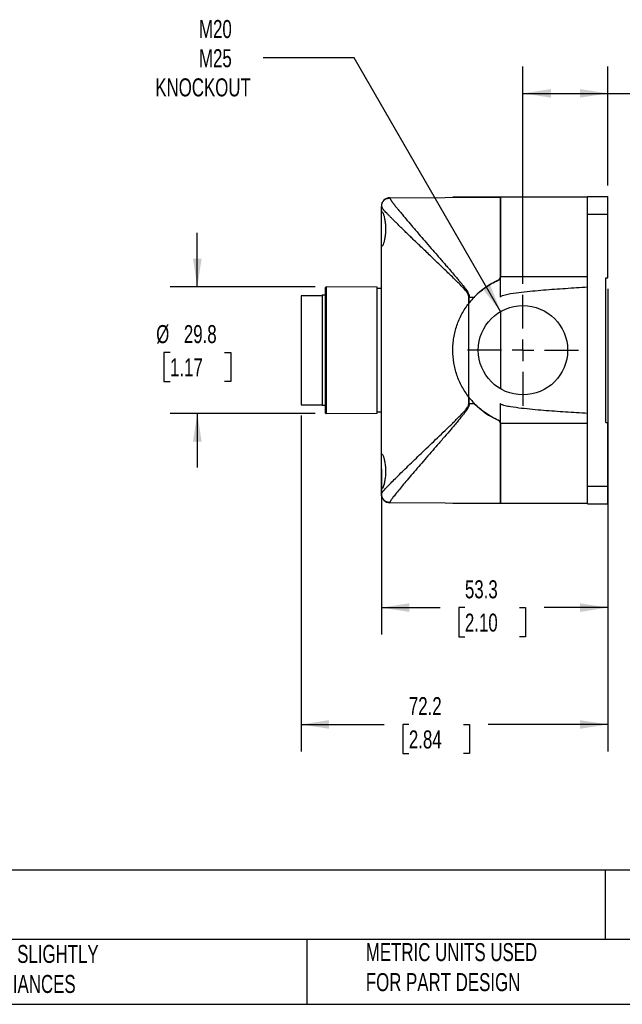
# Model space of a CAD drawing. Header units: millimetres. Extents: x 13 to 546, y 13 to 419.
# Tile 4 of 7: x 174 to 316, y 13 to 244. Entities that reach past the tile are written whole.
import ezdxf

# ---------------------------------------------------------------- set-up
doc = ezdxf.new("R2010")
doc.units = ezdxf.units.MM
doc.header["$LTSCALE"] = 2
doc.linetypes.add('SLD-Center', pattern=[19.05, 15.24, -1.27, 1.27, -1.27])
doc.linetypes.add('SLD-Solid', pattern=[0])
doc.layers.add('CENTER', color=40, linetype='SLD-Center')
doc.layers.add('DIMENSIONS', color=140, linetype='SLD-Solid', lineweight=25)
doc.layers.add('TEXT', color=140, linetype='SLD-Solid', lineweight=25)
doc.styles.add('SLDTEXTSTYLE0', font='TXT', dxfattribs={"width": 0.7})
doc.dimstyles.new('SLDDIMSTYLE0', dxfattribs={"dimtxt": 4.316016, "dimasz": 6.604, "dimexe": 0, "dimexo": 0.0625, "dimgap": 1.079004, "dimtad": 0, "dimtih": 1, "dimtoh": 1, "dimrnd": 1e-09, "dimzin": 4, "dimdsep": 46, "dimtxsty": 'SLDTEXTSTYLE0', "dimsah": 1, "dimcen": 0.09, "dimadec": 0, "dimazin": 1, "dimtfac": 1, "dimtofl": 0, "dimtmove": 0, "dimatfit": 3, "dimfxl": 0, "dimfrac": 2, "dimtolj": 1, "dimtzin": 12, "dimarcsym": 0})
doc.dimstyles.new('SLDDIMSTYLE1', dxfattribs={"dimtxt": 4.316016, "dimasz": 6.604, "dimexe": 0, "dimexo": 0.0625, "dimgap": 1.079004, "dimtad": 0, "dimtih": 1, "dimtoh": 1, "dimrnd": 1e-09, "dimzin": 12, "dimdsep": 46, "dimtxsty": 'SLDTEXTSTYLE0', "dimsah": 1, "dimcen": 0.09, "dimadec": 0, "dimazin": 3, "dimtfac": 1, "dimtofl": 0, "dimtmove": 0, "dimatfit": 3, "dimfxl": 0, "dimfrac": 2, "dimtolj": 1, "dimtzin": 12, "dimarcsym": 0})
doc.dimstyles.new('SLDDIMSTYLE2', dxfattribs={"dimtxt": 4.316016, "dimasz": 6.604, "dimexe": 0, "dimexo": 0.0625, "dimgap": 1.079004, "dimtad": 0, "dimtih": 1, "dimtoh": 1, "dimrnd": 1e-09, "dimzin": 12, "dimdsep": 46, "dimtxsty": 'SLDTEXTSTYLE0', "dimsah": 1, "dimcen": 0, "dimadec": 0, "dimazin": 3, "dimtfac": 1, "dimtofl": 0, "dimtmove": 0, "dimatfit": 3, "dimfxl": 0, "dimfrac": 2, "dimtolj": 1, "dimtzin": 12, "dimarcsym": 0})
doc.dimstyles.new('SLDDIMSTYLE3', dxfattribs={"dimtxt": 4.316016, "dimasz": 6.604, "dimexe": 0, "dimexo": 0.0625, "dimgap": 1.079004, "dimtad": 0, "dimtih": 1, "dimtoh": 1, "dimrnd": 1e-09, "dimzin": 12, "dimdsep": 46, "dimtxsty": 'SLDTEXTSTYLE0', "dimsah": 1, "dimcen": 0.09, "dimadec": 0, "dimazin": 3, "dimtfac": 1, "dimtmove": 0, "dimatfit": 0, "dimfxl": 0, "dimfrac": 2, "dimtolj": 1, "dimtzin": 12, "dimarcsym": 0})

# ---------------------------------------------------------------- blocks, each defined once
blk = doc.blocks.new('_D_2')
at = {"layer": 'DIMENSIONS'}
for p, q in [((252.47, 235.21), (231.08, 235.21)), ((286.91, 175.56), (252.47, 235.21))]:
    blk.add_line(p, q, dxfattribs=at)
blk.add_solid([(286.91, 175.56), (284.49, 181.79), (282.73, 180.78)], dxfattribs=at)
at = {"layer": 'DIMENSIONS', "char_height": 4.233, "attachment_point": 1, "style": 'SLDTEXTSTYLE0'}
for s, insert in [('M20', (215.97, 244.1)), ('M25', (215.97, 237.24)), ('KNOCKOUT', (205.69, 230.38))]:
    blk.add_mtext(s, dxfattribs=dict(at, insert=insert))
blk = doc.blocks.new('_D_3')
at = {"layer": 'DIMENSIONS'}
for p, q in [((292.16, 182.05), (292.16, 233.21)), ((312.16, 205.16), (312.16, 233.21)), ((292.16, 226.86), (312.16, 226.86)), ((312.16, 226.86), (322.22, 226.86)), ((328.07, 226.86), (326.62, 226.86)), ((326.62, 226.86), (326.62, 220)), ((340.89, 226.86), (342.34, 226.86)), ((342.34, 226.86), (342.34, 220)), ((326.62, 220), (328.07, 220)), ((342.34, 220), (340.89, 220))]:
    blk.add_line(p, q, dxfattribs=at)
for points in [[(292.16, 226.86), (298.76, 225.84), (298.76, 227.87)], [(312.16, 226.86), (305.55, 227.87), (305.55, 225.84)]]:
    blk.add_solid(points, dxfattribs=at)
at = {"layer": 'DIMENSIONS', "char_height": 4.233, "attachment_point": 1, "style": 'SLDTEXTSTYLE0'}
for s, insert in [('20.0', (328.07, 233.28)), ('0.79', (328.07, 225.45))]:
    blk.add_mtext(s, dxfattribs=dict(at, insert=insert))
blk = doc.blocks.new('_D_4')
at = {"layer": 'DIMENSIONS'}
for p, q in [((312.16, 180.93), (312.16, 99.61)), ((258.86, 138.62), (258.86, 99.61)), ((258.86, 105.96), (272.66, 105.96)), ((278.51, 105.96), (277.06, 105.96)), ((277.06, 105.96), (277.06, 99.1)), ((291.33, 105.96), (292.78, 105.96)), ((292.78, 105.96), (292.78, 99.1)), ((312.16, 105.96), (297.18, 105.96)), ((277.06, 99.1), (278.51, 99.1)), ((292.78, 99.1), (291.33, 99.1))]:
    blk.add_line(p, q, dxfattribs=at)
for points in [[(258.86, 105.96), (265.46, 104.94), (265.46, 106.98)], [(312.16, 105.96), (305.55, 106.98), (305.55, 104.94)]]:
    blk.add_solid(points, dxfattribs=at)
at = {"layer": 'DIMENSIONS', "char_height": 4.233, "attachment_point": 1, "style": 'SLDTEXTSTYLE0'}
for s, insert in [('53.3', (278.51, 112.38)), ('2.10', (278.51, 104.56))]:
    blk.add_mtext(s, dxfattribs=dict(at, insert=insert))
blk = doc.blocks.new('_D_5')
at = {"layer": 'DIMENSIONS'}
for p, q in [((239.96, 151.13), (239.96, 72.14)), ((312.16, 127.78), (312.16, 72.14)), ((239.96, 78.49), (259.48, 78.49)), ((265.33, 78.49), (263.88, 78.49)), ((263.88, 78.49), (263.88, 71.63)), ((278.15, 78.49), (279.6, 78.49)), ((279.6, 78.49), (279.6, 71.63)), ((312.16, 78.49), (284, 78.49)), ((263.88, 71.63), (265.33, 71.63)), ((279.6, 71.63), (278.15, 71.63))]:
    blk.add_line(p, q, dxfattribs=at)
for points in [[(239.96, 78.49), (246.56, 77.48), (246.56, 79.51)], [(312.16, 78.49), (305.55, 79.51), (305.55, 77.48)]]:
    blk.add_solid(points, dxfattribs=at)
at = {"layer": 'DIMENSIONS', "char_height": 4.233, "attachment_point": 1, "style": 'SLDTEXTSTYLE0'}
for s, insert in [('72.2', (265.33, 84.92)), ('2.84', (265.33, 77.09))]:
    blk.add_mtext(s, dxfattribs=dict(at, insert=insert))
blk = doc.blocks.new('_D_6')
at = {"layer": 'DIMENSIONS'}
for p, q in [((215.57, 181.37), (215.57, 194.07)), ((243.32, 181.37), (209.22, 181.37)), ((209.16, 165.96), (207.71, 165.96)), ((207.71, 165.96), (207.71, 159.1)), ((221.98, 165.96), (223.43, 165.96)), ((223.43, 165.96), (223.43, 159.1)), ((207.71, 159.1), (209.16, 159.1)), ((223.43, 159.1), (221.98, 159.1)), ((243.32, 151.57), (209.22, 151.57)), ((215.57, 151.57), (215.57, 138.87))]:
    blk.add_line(p, q, dxfattribs=at)
for points in [[(215.57, 181.37), (216.59, 187.97), (214.55, 187.97)], [(215.57, 151.57), (214.55, 144.97), (216.59, 144.97)]]:
    blk.add_solid(points, dxfattribs=at)
at = {"layer": 'DIMENSIONS', "char_height": 4.233, "attachment_point": 1, "style": 'SLDTEXTSTYLE0'}
for s, insert in [('%%c', (205.9, 172.38)), ('29.8', (212.41, 172.38)), ('1.17', (209.16, 164.55))]:
    blk.add_mtext(s, dxfattribs=dict(at, insert=insert))
blk = doc.blocks.new('SW_CENTERMARKSYMBOL_8')
at = {"layer": 'CENTER', "color": 0}
for p, q in [((0, 5.08), (0, 13.04)), ((0, 0), (0, 2.54)), ((-5.08, 0), (-13.04, 0)), ((0, 0), (-2.54, 0)), ((0, 0), (0, -2.54)), ((0, 0), (2.54, 0)), ((5.08, 0), (13.04, 0)), ((0, -5.08), (0, -13.04))]:
    blk.add_line(p, q, dxfattribs=at)

msp = doc.modelspace()

# ---------------------------------------------------------------- linework, layer by layer
for p, q in [((260.847, 202.32), (286.859, 202.471)), ((260.847, 202.262), (260.847, 202.32)), ((275.659, 202.471), (275.659, 202.406)), ((286.325, 202.471), (275.659, 202.471)), ((286.859, 202.471), (286.325, 202.471)), ((286.325, 202.471), (286.325, 202.468)), ((307.359, 202.471), (286.859, 202.471)), ((286.859, 202.471), (286.859, 183.732)), ((286.859, 183.732), (286.859, 202.471)), ((307.359, 202.618), (312.159, 202.618)), ((307.359, 198.418), (307.359, 202.618)), ((312.159, 198.418), (312.159, 202.618)), ((258.859, 198.157), (258.859, 200.267)), ((258.859, 191.786), (258.859, 198.157)), ((307.359, 198.418), (312.159, 198.418)), ((307.359, 181.342), (307.359, 198.418)), ((312.159, 183.471), (312.159, 198.418)), ((258.859, 141.157), (258.859, 191.786)), ((286.859, 178.971), (286.859, 183.732)), ((307.359, 183.732), (286.859, 183.732)), ((311.659, 183.471), (312.159, 183.471)), ((311.659, 149.471), (311.659, 183.471)), ((245.859, 181.369), (245.659, 181.171)), ((245.659, 181.171), (245.659, 151.771)), ((257.859, 181.265), (245.859, 181.369)), ((245.859, 181.369), (245.859, 151.573)), ((257.859, 166.471), (257.859, 181.265)), ((258.859, 180.971), (257.859, 180.971)), ((307.359, 151.601), (307.359, 181.342)), ((244.959, 179.271), (239.959, 179.271)), ((239.959, 179.271), (239.959, 166.471)), ((245.659, 179.421), (244.959, 179.421)), ((244.959, 179.421), (244.959, 166.471)), ((279.425, 177.489), (279.425, 178.971)), ((279.544, 178.971), (279.425, 178.971)), ((279.544, 178.971), (280.707, 178.971)), ((279.544, 177.641), (279.544, 178.971)), ((280.707, 178.971), (280.859, 178.971)), ((280.783, 179.05), (280.859, 178.971)), ((279.425, 155.453), (279.425, 177.489)), ((286.859, 175.535), (286.859, 157.407)), ((257.859, 151.678), (257.859, 166.471)), ((279.425, 153.971), (279.425, 155.453)), ((279.544, 153.971), (279.544, 155.302)), ((239.959, 153.671), (244.959, 153.671)), ((244.959, 153.521), (245.659, 153.521)), ((279.425, 153.971), (279.544, 153.971)), ((279.544, 153.971), (280.707, 153.971)), ((280.859, 153.971), (280.707, 153.971)), ((280.859, 153.971), (280.783, 153.893)), ((286.859, 149.211), (286.859, 153.971)), ((245.659, 151.771), (245.859, 151.573)), ((245.859, 151.573), (257.859, 151.678)), ((257.859, 151.971), (258.859, 151.971)), ((307.359, 134.524), (307.359, 151.601)), ((307.359, 149.211), (286.859, 149.211)), ((286.859, 149.211), (286.859, 130.471)), ((286.859, 130.471), (286.859, 149.211)), ((311.659, 149.471), (312.159, 149.471)), ((312.159, 134.524), (312.159, 149.471)), ((258.859, 134.786), (258.859, 141.157)), ((258.859, 132.675), (258.859, 134.786)), ((307.359, 134.524), (312.159, 134.524)), ((307.359, 130.324), (307.359, 134.524)), ((312.159, 130.324), (312.159, 134.524)), ((260.847, 130.623), (260.847, 130.68)), ((286.859, 130.471), (260.847, 130.623)), ((275.659, 130.536), (275.659, 130.471)), ((286.325, 130.471), (275.659, 130.471)), ((286.325, 130.474), (286.325, 130.471)), ((286.859, 130.471), (286.325, 130.471)), ((307.359, 130.471), (286.859, 130.471)), ((307.359, 130.324), (312.159, 130.324))]:
    msp.add_line(p, q)
msp.add_circle((292.159, 166.471), 10.5)
for centre, radius, start, end in [((260.859, 200.32), 2, 90.33333, 180), ((293.659, 166.471), 18, 114.04208, 135.66953), ((285.959, 183.732), 0.9, 294.04208, 0), ((293.659, 166.471), 18, 136.01704, 141.64448), ((293.659, 166.471), 18, 141.64448, 142.25761), ((293.659, 166.471), 18, 217.74239, 218.35552), ((293.659, 166.471), 18, 218.35552, 223.98296), ((293.659, 166.471), 18, 224.33047, 245.95792), ((285.959, 149.211), 0.9, 0, 65.95792), ((260.859, 132.623), 2, 180, 269.66667)]:
    msp.add_arc(centre, radius, start, end)
for points, knots in [([(258.934, 200.646), (258.952, 200.776), (259.007, 201.164), (259.413, 201.704), (260.063, 202.169), (260.586, 202.231), (260.847, 202.262)], [0, 0, 0, 0, 0.143419, 0.428946, 0.714473, 1, 1, 1, 1]), ([(260.847, 202.262), (260.848, 202.252), (260.849, 202.23), (260.861, 202.189), (260.88, 202.14), (260.906, 202.083), (260.94, 202.018), (260.981, 201.946), (261.03, 201.866), (261.086, 201.777), (261.15, 201.681), (261.221, 201.578), (261.3, 201.466), (261.386, 201.346), (261.48, 201.218), (261.582, 201.083), (261.69, 200.939), (261.807, 200.787), (261.931, 200.628), (262.062, 200.461), (262.302, 200.158), (262.682, 199.686), (263.246, 198.999), (263.886, 198.229), (264.786, 197.16), (266.027, 195.703), (267.528, 193.954), (269.069, 192.171), (270.532, 190.483), (272.086, 188.697), (273.378, 187.21), (274.465, 185.955), (275.36, 184.915), (276.229, 183.896), (276.891, 183.11), (277.359, 182.554), (277.743, 182.083), (278.163, 181.556), (278.539, 181.065), (278.869, 180.605), (279.126, 180.203), (279.298, 179.886), (279.407, 179.64), (279.484, 179.407), (279.534, 179.185), (279.54, 179.041), (279.544, 178.971)], [0, 0, 0, 0, 0.0104363, 0.0208978, 0.0313876, 0.041909, 0.0524653, 0.0630595, 0.0736949, 0.0843745, 0.0951014, 0.1058787, 0.1167094, 0.1275963, 0.1385424, 0.1495506, 0.1606236, 0.1717642, 0.1829752, 0.1942591, 0.2056186, 0.2418948, 0.27925, 0.3177525, 0.3574647, 0.4287469, 0.5052718, 0.5650711, 0.6292074, 0.6877361, 0.752687, 0.7816686, 0.814436, 0.8566383, 0.8822671, 0.8913158, 0.9107891, 0.9274791, 0.9413889, 0.9566354, 0.9694718, 0.9766833, 0.9832849, 0.9893257, 0.9948699, 1, 1, 1, 1]), ([(258.991, 200.008), (258.967, 200.04), (258.872, 200.17), (258.865, 200.226), (258.859, 200.267)], [0, 0, 0, 0, 0.25158451, 1, 1, 1, 1]), ([(258.898, 200.653), (258.894, 200.555), (258.886, 200.358), (258.971, 200.096), (259.013, 199.966)], [0, 0, 0, 0, 0.5022942, 1, 1, 1, 1]), ([(279.425, 178.971), (279.418, 179.065), (279.402, 179.263), (279.298, 179.54), (279.155, 179.812), (278.783, 180.369), (278.095, 181.143), (277.105, 182.17), (276.081, 183.182), (275.033, 184.204), (274.004, 185.199), (272.916, 186.243), (271.796, 187.317), (270.659, 188.406), (269.54, 189.478), (268.443, 190.531), (267.371, 191.558), (266.419, 192.473), (265.576, 193.286), (264.83, 194.007), (264.13, 194.687), (263.451, 195.35), (262.796, 195.993), (262.171, 196.612), (261.601, 197.181), (261.068, 197.719), (260.576, 198.222), (260.134, 198.683), (259.757, 199.087), (259.405, 199.479), (259.129, 199.802), (259.03, 199.949), (258.991, 200.008)], [0, 0, 0, 0, 0.0073395, 0.0155732, 0.0229748, 0.0314673, 0.068151, 0.1042729, 0.1441036, 0.182353, 0.2210364, 0.2591445, 0.3045703, 0.3482667, 0.390242, 0.435851, 0.4797485, 0.5219533, 0.5564726, 0.5900666, 0.6227499, 0.6545382, 0.6892902, 0.7231589, 0.7561739, 0.7883673, 0.8232224, 0.8573285, 0.8907396, 0.9235128, 0.9696718, 1, 1, 1, 1]), ([(258.859, 198.157), (258.859, 198.394), (258.865, 198.583), (258.889, 198.796), (258.899, 198.856), (258.924, 198.947), (258.94, 198.979), (258.975, 199.018), (258.996, 199.024), (259.042, 199.01), (259.067, 198.99), (259.149, 198.891), (259.212, 198.771), (259.312, 198.526), (259.346, 198.432), (259.414, 198.223), (259.449, 198.107), (259.551, 197.732), (259.615, 197.447), (259.728, 196.805), (259.773, 196.462), (259.821, 195.917), (259.834, 195.728), (259.85, 195.353), (259.854, 195.164), (259.855, 194.786), (259.85, 194.595), (259.834, 194.217), (259.822, 194.032), (259.774, 193.488), (259.727, 193.137), (259.644, 192.661), (259.614, 192.51), (259.55, 192.222), (259.517, 192.086), (259.415, 191.711), (259.346, 191.501), (259.212, 191.17), (259.15, 191.054), (259.067, 190.953), (259.042, 190.933), (258.996, 190.918), (258.976, 190.924), (258.94, 190.962), (258.925, 190.995), (258.899, 191.086), (258.889, 191.145), (258.865, 191.356), (258.859, 191.549), (258.859, 191.786)], [0, 0, 0, 0, 0.0625, 0.0625, 0.09375, 0.09375, 0.125, 0.125, 0.15625, 0.15625, 0.1875, 0.1875, 0.25, 0.25, 0.28125, 0.28125, 0.3125, 0.3125, 0.375, 0.375, 0.4375, 0.4375, 0.46875, 0.46875, 0.5, 0.5, 0.53125, 0.53125, 0.5625, 0.5625, 0.625, 0.625, 0.65625, 0.65625, 0.6875, 0.6875, 0.75, 0.75, 0.8125, 0.8125, 0.84375, 0.84375, 0.875, 0.875, 0.90625, 0.90625, 0.9375, 0.9375, 1, 1, 1, 1]), ([(280.707, 178.971), (281.518, 179.811), (282.393, 180.556), (284.265, 181.868), (285.263, 182.436), (286.325, 182.91)], [0, 0, 0, 0, 0.5, 0.5, 1, 1, 1, 1]), ([(286.325, 182.91), (286.486, 182.981), (286.621, 183.099), (286.808, 183.388), (286.859, 183.559), (286.859, 183.732)], [0, 0, 0, 0, 0.5, 0.5, 1, 1, 1, 1]), ([(286.859, 178.971), (286.859, 179.027), (286.893, 179.075), (286.972, 179.151), (287.018, 179.182), (287.16, 179.263), (287.26, 179.305), (287.565, 179.417), (287.775, 179.475), (288.406, 179.63), (288.831, 179.709), (290.112, 179.926), (290.971, 180.037), (293.549, 180.339), (295.273, 180.495), (298.723, 180.779), (300.449, 180.904), (303.903, 181.135), (305.631, 181.242), (307.359, 181.342)], [0, 0, 0, 0, 0.0078125, 0.0078125, 0.015625, 0.015625, 0.03125, 0.03125, 0.0625, 0.0625, 0.125, 0.125, 0.25, 0.25, 0.5, 0.5, 0.75, 0.75, 1, 1, 1, 1]), ([(279.425, 155.453), (278.814, 156.242), (278.278, 157.07), (277.346, 158.8), (276.95, 159.702), (276.467, 161.115), (276.326, 161.591), (276.085, 162.548), (275.984, 163.03), (275.742, 164.485), (275.659, 165.468), (275.659, 166.962), (275.679, 167.461), (275.761, 168.447), (275.822, 168.936), (276.063, 170.392), (276.304, 171.348), (276.785, 172.759), (276.966, 173.223), (277.361, 174.129), (277.577, 174.572), (278.277, 175.872), (278.814, 176.7), (279.425, 177.489)], [0, 0, 0, 0, 0.125, 0.125, 0.25, 0.25, 0.3125, 0.3125, 0.375, 0.375, 0.5, 0.5, 0.5625, 0.5625, 0.625, 0.625, 0.75, 0.75, 0.8125, 0.8125, 0.875, 0.875, 1, 1, 1, 1]), ([(279.425, 155.453), (278.814, 156.242), (278.278, 157.07), (277.346, 158.8), (276.95, 159.702), (276.467, 161.115), (276.326, 161.591), (276.085, 162.548), (275.984, 163.03), (275.742, 164.485), (275.659, 165.468), (275.659, 166.962), (275.679, 167.461), (275.761, 168.447), (275.822, 168.936), (276.063, 170.392), (276.304, 171.348), (276.785, 172.759), (276.966, 173.223), (277.361, 174.129), (277.577, 174.572), (278.277, 175.872), (278.814, 176.7), (279.425, 177.489)], [0, 0, 0, 0, 0.125, 0.125, 0.25, 0.25, 0.3125, 0.3125, 0.375, 0.375, 0.5, 0.5, 0.5625, 0.5625, 0.625, 0.625, 0.75, 0.75, 0.8125, 0.8125, 0.875, 0.875, 1, 1, 1, 1]), ([(239.959, 166.471), (239.959, 164.796), (239.959, 163.121), (239.959, 160.025), (239.959, 158.605), (239.959, 156.235), (239.959, 155.287), (239.959, 154.004), (239.959, 153.671), (239.959, 153.671)], [0, 0, 0, 0, 0.25, 0.25, 0.5, 0.5, 0.75, 0.75, 1, 1, 1, 1]), ([(244.959, 166.471), (244.959, 164.776), (244.959, 163.082), (244.959, 159.949), (244.959, 158.513), (244.959, 156.116), (244.959, 155.156), (244.959, 153.858), (244.959, 153.521), (244.959, 153.521)], [0, 0, 0, 0, 0.25, 0.25, 0.5, 0.5, 0.75, 0.75, 1, 1, 1, 1]), ([(258.859, 132.675), (258.86, 132.685), (258.861, 132.705), (258.874, 132.743), (258.895, 132.788), (258.924, 132.84), (258.961, 132.9), (259.006, 132.966), (259.06, 133.04), (259.122, 133.121), (259.193, 133.208), (259.271, 133.303), (259.358, 133.406), (259.602, 133.686), (260.113, 134.243), (261.038, 135.198), (262.167, 136.329), (263.425, 137.567), (264.832, 138.939), (266.773, 140.817), (269.477, 143.405), (272.336, 146.133), (274.442, 148.167), (275.612, 149.305), (276.519, 150.194), (277.38, 151.055), (278.103, 151.813), (278.619, 152.399), (278.939, 152.807), (279.154, 153.131), (279.283, 153.373), (279.366, 153.589), (279.415, 153.783), (279.422, 153.91), (279.425, 153.971)], [0, 0, 0, 0, 0.010558, 0.0211367, 0.0317389, 0.0423676, 0.0530256, 0.0637158, 0.0744408, 0.0852036, 0.0960068, 0.1068532, 0.1177454, 0.1286861, 0.1910142, 0.2562764, 0.3178415, 0.3823375, 0.4429553, 0.5074365, 0.6256772, 0.7552831, 0.8169214, 0.8488479, 0.8784933, 0.9122224, 0.9398628, 0.9564516, 0.9702874, 0.9783056, 0.9852909, 0.9905819, 0.9954529, 1, 1, 1, 1]), ([(279.544, 153.971), (279.543, 153.932), (279.541, 153.853), (279.525, 153.732), (279.5, 153.607), (279.464, 153.478), (279.419, 153.344), (279.364, 153.207), (279.299, 153.065), (279.224, 152.919), (279.074, 152.656), (278.813, 152.256), (278.433, 151.735), (277.982, 151.158), (277.461, 150.513), (276.811, 149.734), (276.069, 148.858), (275.004, 147.615), (273.649, 146.04), (272.082, 144.236), (270.529, 142.452), (269.07, 140.771), (267.104, 138.503), (264.915, 135.943), (263.087, 133.756), (261.987, 132.395), (261.495, 131.752), (261.241, 131.396), (261.119, 131.218), (261.02, 131.064), (260.943, 130.933), (260.888, 130.825), (260.853, 130.738), (260.849, 130.699), (260.847, 130.68)], [0, 0, 0, 0, 0.002874, 0.0058721, 0.0090122, 0.0123098, 0.0157785, 0.0194298, 0.0232735, 0.0273182, 0.0315711, 0.0456974, 0.0626077, 0.0794395, 0.1000064, 0.1243118, 0.155108, 0.1859247, 0.2475266, 0.3130923, 0.3708939, 0.4350469, 0.4950041, 0.6263997, 0.7451341, 0.8102099, 0.8721414, 0.8907932, 0.9092905, 0.9276484, 0.9458823, 0.9640081, 0.9820419, 1, 1, 1, 1]), ([(286.325, 150.033), (285.263, 150.507), (284.265, 151.074), (282.393, 152.386), (281.518, 153.131), (280.707, 153.971)], [0, 0, 0, 0, 0.5, 0.5, 1, 1, 1, 1]), ([(307.359, 151.601), (305.63, 151.701), (303.902, 151.807), (300.447, 152.039), (298.72, 152.163), (295.269, 152.447), (293.545, 152.604), (290.965, 152.906), (290.106, 153.018), (288.826, 153.234), (288.4, 153.314), (287.77, 153.469), (287.561, 153.527), (287.256, 153.639), (287.156, 153.681), (287.016, 153.762), (286.97, 153.793), (286.892, 153.868), (286.859, 153.916), (286.859, 153.971)], [0, 0, 0, 0, 0.25, 0.25, 0.5, 0.5, 0.75, 0.75, 0.875, 0.875, 0.9375, 0.9375, 0.96875, 0.96875, 0.984375, 0.984375, 0.9921875, 0.9921875, 1, 1, 1, 1]), ([(286.859, 149.211), (286.859, 149.383), (286.809, 149.553), (286.623, 149.843), (286.486, 149.961), (286.325, 150.033)], [0, 0, 0, 0, 0.5, 0.5, 1, 1, 1, 1]), ([(258.859, 141.157), (258.859, 141.394), (258.865, 141.583), (258.889, 141.796), (258.899, 141.856), (258.924, 141.947), (258.94, 141.979), (258.975, 142.018), (258.996, 142.024), (259.042, 142.01), (259.067, 141.99), (259.149, 141.891), (259.212, 141.771), (259.312, 141.526), (259.346, 141.432), (259.414, 141.223), (259.449, 141.107), (259.551, 140.732), (259.615, 140.447), (259.728, 139.805), (259.773, 139.462), (259.821, 138.917), (259.834, 138.728), (259.85, 138.353), (259.854, 138.164), (259.855, 137.786), (259.85, 137.595), (259.834, 137.217), (259.822, 137.032), (259.774, 136.488), (259.727, 136.137), (259.644, 135.661), (259.614, 135.51), (259.55, 135.222), (259.517, 135.086), (259.415, 134.711), (259.346, 134.501), (259.212, 134.17), (259.15, 134.054), (259.067, 133.953), (259.042, 133.933), (258.996, 133.918), (258.976, 133.924), (258.94, 133.962), (258.925, 133.995), (258.899, 134.086), (258.889, 134.145), (258.865, 134.356), (258.859, 134.549), (258.859, 134.786)], [0, 0, 0, 0, 0.0625, 0.0625, 0.09375, 0.09375, 0.125, 0.125, 0.15625, 0.15625, 0.1875, 0.1875, 0.25, 0.25, 0.28125, 0.28125, 0.3125, 0.3125, 0.375, 0.375, 0.4375, 0.4375, 0.46875, 0.46875, 0.5, 0.5, 0.53125, 0.53125, 0.5625, 0.5625, 0.625, 0.625, 0.65625, 0.65625, 0.6875, 0.6875, 0.75, 0.75, 0.8125, 0.8125, 0.84375, 0.84375, 0.875, 0.875, 0.90625, 0.90625, 0.9375, 0.9375, 1, 1, 1, 1]), ([(260.847, 130.68), (260.319, 130.683), (259.813, 130.895), (259.068, 131.642), (258.859, 132.148), (258.859, 132.675)], [0, 0, 0, 0, 0.5, 0.5, 1, 1, 1, 1])]:
    msp.add_open_spline(points, degree=3, knots=knots)
for points in [[(258.859, 200.32), (258.859, 200.32), (258.859, 200.302), (258.859, 200.267)], [(279.425, 177.489), (279.464, 177.54), (279.504, 177.591), (279.544, 177.641)], [(279.544, 155.302), (279.504, 155.352), (279.464, 155.402), (279.425, 155.453)], [(258.859, 132.675), (258.859, 132.64), (258.859, 132.623), (258.859, 132.623)]]:
    msp.add_open_spline(points, degree=3)
at = {"layer": 'TEXT'}
for p, q in [((546.1, 44.252), (12.7, 44.252)), ((311.518, 44.252), (311.518, 27.94)), ((546.1, 27.94), (12.7, 27.94)), ((241.293, 27.94), (241.293, 12.7)), ((12.7, 12.7), (546.1, 12.7))]:
    msp.add_line(p, q, dxfattribs=at)

# ---------------------------------------------------------------- block references
at = {"layer": 'CENTER'}
msp.add_blockref('SW_CENTERMARKSYMBOL_8', (292.159, 166.471), dxfattribs=at)

# ---------------------------------------------------------------- texts
at = {"layer": 'TEXT', "char_height": 4.23333, "attachment_point": 1, "style": 'SLDTEXTSTYLE0'}
for s, insert in [("PART DIMENSIONS MAY DIFFER SLIGHTLY ^JDUE TO MANUFACTURER'S VARIANCES", (110.239, 26.661)), ('METRIC UNITS USED ^JFOR PART DESIGN', (255.209, 27.091))]:
    msp.add_mtext(s, dxfattribs=dict(at, insert=insert))

# ---------------------------------------------------------------- dimensions: what is measured, and where the dimension line sits
at = {"layer": 'DIMENSIONS'}
dim = msp.add_diameter_dim_2p(p1=(297.409, 157.378), p2=(286.909, 175.564), text='M20\\PM25\\PKNOCKOUT', dimstyle='SLDDIMSTYLE2', override={"dimpost": '<>'}, dxfattribs=at)
dim.commit()
dim.dimension.update_dxf_attribs({"geometry": '_D_2', "text_midpoint": (221.935, 235.214), "dimtype": 163})
for base, p1, p2, dimstyle, picture, middle in [((292.159, 226.857), (312.159, 202.618), (292.159, 179.511), 'SLDDIMSTYLE0', '_D_3', (334.479, 226.857)), ((258.859, 105.96), (312.159, 183.471), (258.859, 141.157), 'SLDDIMSTYLE1', '_D_4', (284.919, 105.96)), ((312.159, 78.492), (239.959, 153.671), (312.159, 130.324), 'SLDDIMSTYLE1', '_D_5', (271.741, 78.492))]:
    dim = msp.add_linear_dim(base=base, p1=p1, p2=p2, dimstyle=dimstyle, dxfattribs=at)
    dim.commit()
    dim.dimension.update_dxf_attribs({"geometry": picture, "text_midpoint": middle, "dimtype": 160})
dim = msp.add_linear_dim(base=(215.569, 151.573), p1=(245.859, 181.369), p2=(245.859, 151.573), angle=90, text='%%c<>', dimstyle='SLDDIMSTYLE3', dxfattribs=at)
dim.commit()
dim.dimension.update_dxf_attribs({"geometry": '_D_6', "text_midpoint": (215.569, 165.956), "dimtype": 160})

doc.saveas('drawing.dxf')
